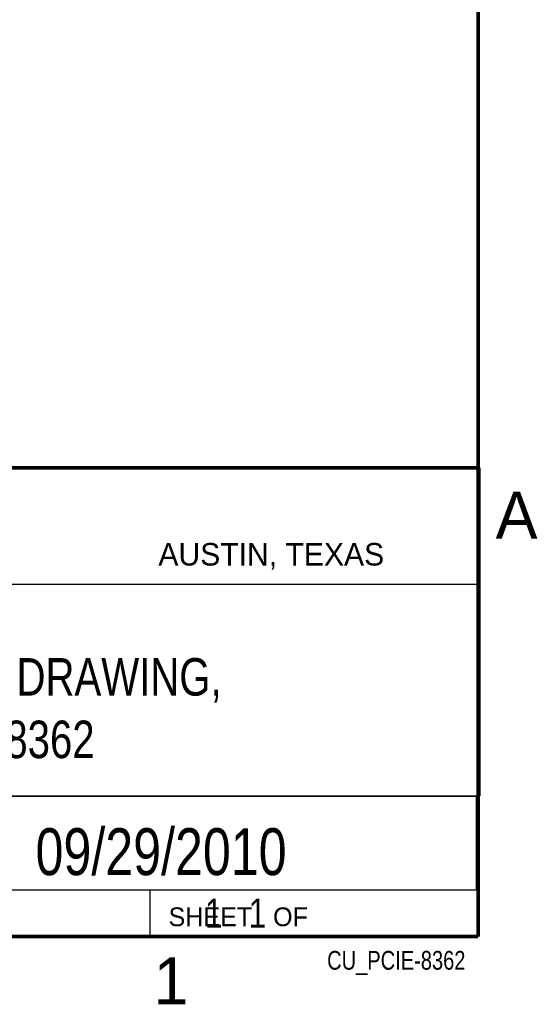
# Model space of a CAD drawing. Header units: inches. Extents: x 0 to 34, y 0 to 22.
# Tile 52 of 54: x 31.1 to 33.8, y 0.1 to 5.4. Entities that reach past the tile are written whole.
import ezdxf
from ezdxf.enums import TextEntityAlignment as Align

# ---------------------------------------------------------------- set-up
doc = ezdxf.new("R2010")
doc.units = ezdxf.units.IN
doc.header["$LTSCALE"] = 1.87
doc.header["$MEASUREMENT"] = 0
doc.layers.get('0').update_dxf_attribs({"linetype": 'CONTINUOUS'})
doc.styles.get("Standard").update_dxf_attribs({"font": 'txt', "width": 0.8})

msp = doc.modelspace()

# ---------------------------------------------------------------- linework, layer by layer
at = {"color": 2, "linetype": 'CONTINUOUS'}
for p, q in [((28.3793, 3.0003), (33.5093, 3.0003)), ((33.5093, 3.0003), (33.5093, 1.2503)), ((28.7231, 2.38), (33.5, 2.38)), ((28.3793, 1.2503), (33.5093, 1.2503)), ((30.13, 1.2499), (33.49, 1.2499)), ((33.49, 1.2499), (33.49, 0.7499)), ((28.38, 0.75), (33.5, 0.75)), ((30.13, 0.7499), (33.49, 0.7499)), ((31.75, 0.75), (33.5, 0.75)), ((31.75, 0.75), (31.75, 0.5)), ((33.5, 0.75), (33.5, 0.5)), ((31.75, 0.5), (33.5, 0.5)), ((32.4953, 0.5017), (33.4953, 0.5017)), ((32.4953, 0.5017), (32.4953, 0.5012)), ((32.4953, 0.5012), (33.4953, 0.5012)), ((33.4953, 0.5017), (33.4953, 0.5012))]:
    msp.add_line(p, q, dxfattribs=at)
at = {"color": 7, "linetype": 'CONTINUOUS', "const_width": 0.02}
for points in [[(33.5, 0.5), (33.5, 21.5)], [(25.58, 3), (33.5, 3)], [(0.5, 0.5), (33.5, 0.5)]]:
    msp.add_lwpolyline(points, dxfattribs=at)

# ---------------------------------------------------------------- texts
at = {"color": 2, "linetype": 'CONTINUOUS'}
for s, height, p in [('A', 0.25, (33.5939, 2.6228)), ('AUSTIN, TEXAS', 0.12, (31.7957, 2.479)), ('SHEET   OF', 0.1, (31.8499, 0.5557)), ('1', 0.25, (31.7706, 0.139))]:
    msp.add_text(s, height=height, dxfattribs=at).set_placement(p)
at = {"color": 7, "linetype": 'CONTINUOUS', "width": 0.8}
msp.add_text('09/29/2010', height=0.25, dxfattribs=at).set_placement((31.81, 0.828), align=Align.CENTER)
at = {"color": 2, "linetype": 'CONTINUOUS', "width": 0.8}
msp.add_text('CU_PCIE-8362', height=0.1, dxfattribs=at).set_placement((33.4328, 0.3236), align=Align.RIGHT)
at = {"color": 7, "linetype": 'CONTINUOUS'}
for s, insert, char_height, width, attachment_point in [('CUSTOMER DRAWING,\\PPCIe-8362', (30.9443, 1.9853), 0.2, 2.72, 2), ('     1   1', (31.8125, 0.7031), 0.15625, 1.25, 1)]:
    msp.add_mtext(s, dxfattribs=dict(at, insert=insert, char_height=char_height, width=width, attachment_point=attachment_point))

doc.saveas('drawing.dxf')
